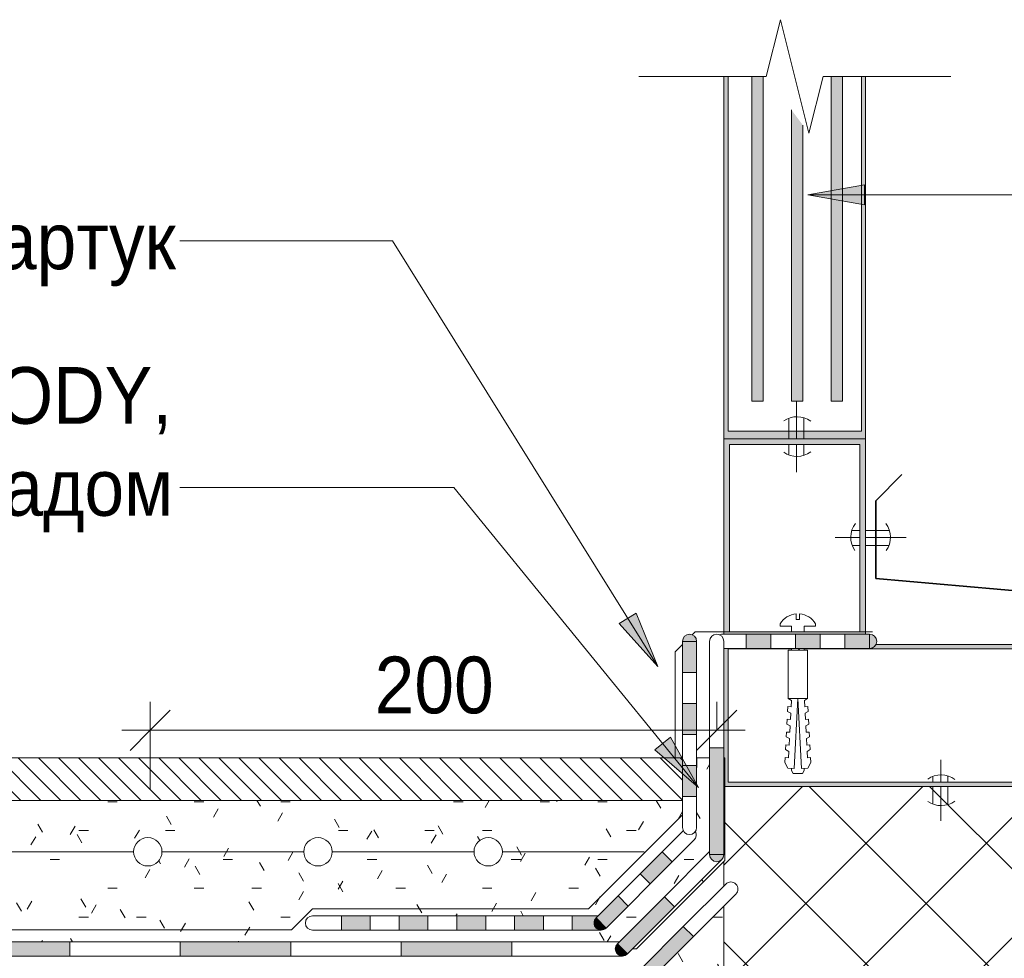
# Model space of a CAD drawing. Header units: millimetres. Extents: x 9620 to 11365, y 31908 to 34172.
# Tile 9 of 26: x 10393 to 10740, y 32670 to 33001. Entities that reach past the tile are written whole.
import ezdxf

# ---------------------------------------------------------------- set-up
doc = ezdxf.new("R2010")
doc.units = ezdxf.units.MM
for name, color, linetype, lineweight in [('01_Сплошная_Черная_1', 7, 'Continuous', 9), ('01_Сплошная_Черная_2', 7, 'Continuous', 20), ('01_Сплошная_Черная_3', 7, 'Continuous', 35), ('_Thin Lines_', 7, 'Continuous', 9), ('Detail Items', 7, 'Continuous', 20), ('Dimensions', 7, 'Continuous', 9), ('Dimensions-10', 7, 'Continuous', 9), ('Generic Annotations', 7, 'Continuous', 20), ('Text Notes', 7, 'Continuous', 9), ('Тонкие линии', 7, 'Continuous', 9)]:
    doc.layers.add(name, color=color, linetype=linetype, lineweight=lineweight)
doc.layers.add('_Серый 0_10 мм Спл_', color=7, linetype='Continuous', lineweight=9, true_color=0x7f7f7f)
doc.styles.add('Arial_2', font='arial.ttf', dxfattribs={"width": 0.9, "height": 20})
doc.dimstyles.new('01_Точн_0_знака_2_0_k0_9__П_', dxfattribs={"dimscale": 304.8, "dimtxt": 20.405188, "dimasz": 0.046391, "dimexe": 0.032808, "dimexo": 0.032808, "dimgap": 0, "dimtad": 1, "dimdec": 0, "dimdsep": 46, "dimtxsty": 'Arial_2', "dimblk1": 'OBLIQUE', "dimblk2": 'OBLIQUE', "dimsah": 1, "dimcen": 0.09, "dimdle": 0.032808, "dimazin": 0, "dimtfac": 1, "dimtdec": 4, "dimtix": 1, "dimtmove": 0, "dimatfit": 3, "dimfxl": 1, "dimtvp": 1, "dimtolj": 1, "dimtzin": 0, "dimarcsym": 2})
pattern_1 = [(0, (0, 0), (40.64, 10.16), [3.353, -27.127, 3.353, -27.127, -162.56]), (0, (0, 0), (40.64, 10.16), [-60.96, 3.353, -57.607, 3.353, -27.127, -71.12]), (0, (0, 0), (40.64, 10.16), [-152.4, 3.353, -16.967, 3.353, -47.447]), (120, (15.24, 5.08), (-29.118818, 30.1152724), [3.353, -27.127, 3.353, -27.127, -162.56]), (120, (15.24, 5.08), (-29.118818, 30.1152724), [-60.96, 3.353, -57.607, 3.353, -27.127, -71.12]), (120, (15.24, 5.08), (-29.118818, 30.1152724), [-152.4, 3.353, -16.967, 3.353, -47.447]), (240, (20.32, 25.4), (-11.521182, -40.2752724), [3.353, -27.127, 3.353, -27.127, -162.56]), (240, (20.32, 25.4), (-11.521182, -40.2752724), [-60.96, 3.353, -57.607, 3.353, -27.127, -71.12]), (240, (20.32, 25.4), (-11.521182, -40.2752724), [-152.4, 3.353, -16.967, 3.353, -47.447])]

# ---------------------------------------------------------------- blocks, each defined once
blk = doc.blocks.new('TN_FIX_Саморез _дюбель_ - TN-FIX_Саморез _дюбель_-1934552-5_9_5_10 Кровля террасы с плиткой Цоколь витража_ парапет')
at = {"layer": 'Detail Items', "lineweight": 9}
h = blk.add_hatch(dxfattribs=at)
h.set_pattern_fill('FP_5', color=256, style=0, pattern_type=2)
h.set_pattern_definition([(45, (0, 0), (-3.5355339, 3.5355339), [])])
h.paths.add_polyline_path([(10665.23, 32778.83), (10669.73, 32778.83), (10669.73, 32779.41), (10665.23, 32779.41), (10665.23, 32779.29)])
at = {"layer": 'Detail Items'}
for p, q in [((10666.88, 32789.62), (10666.88, 32791.6)), ((10668.08, 32789.62), (10666.88, 32789.62)), ((10668.08, 32791.6), (10668.08, 32789.62)), ((10661.23, 32788.12), (10661.23, 32787.29)), ((10661.23, 32787.29), (10665.23, 32787.29)), ((10665.23, 32787.29), (10665.23, 32785.29)), ((10669.73, 32785.29), (10669.73, 32787.29)), ((10669.73, 32787.29), (10673.73, 32787.29)), ((10673.73, 32787.29), (10673.73, 32788.12)), ((10665.23, 32778.83), (10664.1, 32778.83)), ((10664.1, 32778.83), (10664.1, 32761.73)), ((10665.23, 32779.41), (10665.23, 32778.83)), ((10665.23, 32778.83), (10669.73, 32778.83)), ((10669.73, 32778.83), (10669.73, 32779.41)), ((10670.86, 32778.83), (10669.73, 32778.83)), ((10670.86, 32761.73), (10670.86, 32778.83)), ((10664.1, 32761.73), (10665.19, 32761.11)), ((10664.1, 32761.73), (10670.86, 32761.73)), ((10666.19, 32737.12), (10667.48, 32761.73)), ((10667.48, 32761.73), (10668.77, 32737.12)), ((10669.76, 32761.11), (10670.86, 32761.73)), ((10663.95, 32758.92), (10663.86, 32757.24)), ((10665.07, 32758.86), (10663.95, 32758.92)), ((10665.19, 32761.11), (10665.07, 32758.86)), ((10669.88, 32758.86), (10669.76, 32761.11)), ((10671, 32758.92), (10669.88, 32758.86)), ((10671.09, 32757.24), (10671, 32758.92)), ((10663.71, 32754.43), (10663.63, 32752.74)), ((10664.84, 32754.37), (10663.71, 32754.43)), ((10663.86, 32757.24), (10664.96, 32756.62)), ((10664.96, 32756.62), (10664.84, 32754.37)), ((10670, 32756.62), (10671.09, 32757.24)), ((10670.12, 32754.37), (10670, 32756.62)), ((10671.24, 32754.43), (10670.12, 32754.37)), ((10671.33, 32752.74), (10671.24, 32754.43)), ((10663.63, 32752.74), (10664.72, 32752.12)), ((10664.72, 32752.12), (10664.6, 32749.87)), ((10670.23, 32752.12), (10671.33, 32752.74)), ((10670.35, 32749.87), (10670.23, 32752.12)), ((10663.48, 32749.93), (10663.39, 32748.25)), ((10663.39, 32748.25), (10664.49, 32747.63)), ((10664.6, 32749.87), (10663.48, 32749.93)), ((10664.49, 32747.63), (10664.37, 32745.38)), ((10671.48, 32749.93), (10670.35, 32749.87)), ((10670.47, 32747.63), (10671.56, 32748.25)), ((10670.59, 32745.38), (10670.47, 32747.63)), ((10671.56, 32748.25), (10671.48, 32749.93)), ((10663.24, 32745.44), (10663.16, 32743.75)), ((10664.37, 32745.38), (10663.24, 32745.44)), ((10671.71, 32745.44), (10670.59, 32745.38)), ((10671.8, 32743.75), (10671.71, 32745.44)), ((10663.01, 32740.95), (10662.92, 32739.26)), ((10664.13, 32740.89), (10663.01, 32740.95)), ((10663.16, 32743.75), (10664.25, 32743.13)), ((10664.25, 32743.13), (10664.13, 32740.89)), ((10670.7, 32743.13), (10671.8, 32743.75)), ((10670.82, 32740.89), (10670.7, 32743.13)), ((10671.95, 32740.95), (10670.82, 32740.89)), ((10672.03, 32739.26), (10671.95, 32740.95)), ((10662.92, 32739.26), (10663.94, 32737.24)), ((10663.94, 32737.24), (10666.19, 32737.12)), ((10665.23, 32737.17), (10665.23, 32736.42)), ((10668.77, 32737.12), (10671.01, 32737.24)), ((10669.73, 32736.42), (10669.73, 32737.17)), ((10671.01, 32737.24), (10672.03, 32739.26)), ((10665.23, 32736.42), (10665.79, 32735.29)), ((10665.79, 32735.29), (10669.16, 32735.29)), ((10669.16, 32735.29), (10669.73, 32736.42))]:
    blk.add_line(p, q, dxfattribs=at)
for start, end in [(94.695, 148.4977), (31.5023, 85.305)]:
    blk.add_arc((10667.48, 32784.29), 7.33, start, end, dxfattribs=at)
blk = doc.blocks.new('TN_WP_Гидроизоляция - Техноэласт ЭПП 3-2448894-5_9_5_10 Кровля террасы с плиткой Цоколь витража_ парапет')
at = {"layer": 'Detail Items'}
blk.add_hatch(color=256, dxfattribs=at).paths.add_polyline_path([(10692.77, 32779.41), (10693.42, 32779.5), (10694.02, 32779.75), (10694.61, 32780.23), (10694.99, 32780.79), (10695.19, 32781.27), (10695.27, 32781.91), (10695.19, 32782.56), (10694.84, 32783.29), (10694.54, 32783.68), (10694.02, 32784.08), (10693.42, 32784.33), (10692.77, 32784.33), (10692.77, 32780.25)])
at = {"layer": 'Тонкие линии', "lineweight": 20}
for points in [[(10657.95, 32779.41), (10657.95, 32784.41), (10649.24, 32784.41), (10649.24, 32779.41)], [(10675.36, 32779.41), (10675.36, 32784.41), (10666.66, 32784.35), (10666.66, 32779.41), (10669.73, 32779.41)], [(10684.07, 32779.41), (10692.77, 32779.41), (10692.77, 32784.41), (10684.07, 32784.41), (10684.07, 32779.75)]]:
    blk.add_hatch(color=256, dxfattribs=at).paths.add_polyline_path(points)
at = {"layer": 'Detail Items'}
for p, q in [((10657.95, 32784.41), (10649.24, 32784.41)), ((10649.24, 32784.41), (10649.24, 32779.41)), ((10657.95, 32779.41), (10657.95, 32784.41)), ((10675.36, 32784.41), (10666.66, 32784.41)), ((10666.66, 32784.41), (10666.66, 32779.41)), ((10675.36, 32779.41), (10675.36, 32784.41)), ((10692.77, 32784.41), (10684.07, 32784.41)), ((10684.07, 32784.41), (10684.07, 32779.41)), ((10692.77, 32784.41), (10692.77, 32779.41)), ((10649.24, 32779.41), (10657.95, 32779.41)), ((10666.66, 32779.41), (10675.36, 32779.41)), ((10684.07, 32779.41), (10692.77, 32779.41))]:
    blk.add_line(p, q, dxfattribs=at)
for centre, start, end in [((10640.54, 32781.91), 90, 109.8962), ((10692.77, 32781.91), 270, 90)]:
    blk.add_arc(centre, 2.5, start, end, dxfattribs=at)
at = {"layer": 'Тонкие линии'}
for p, q in [((10649.24, 32784.41), (10640.54, 32784.41)), ((10666.66, 32784.41), (10657.95, 32784.41)), ((10684.07, 32784.41), (10675.36, 32784.41)), ((10641.35, 32779.41), (10649.24, 32779.41)), ((10657.95, 32779.41), (10666.66, 32779.41)), ((10675.36, 32779.41), (10684.07, 32779.41))]:
    blk.add_line(p, q, dxfattribs=at)
blk = doc.blocks.new('TN_ANN_Разрыв - 30-2787658-5_9_5_10 Кровля террасы с плиткой Цоколь витража_ парапет')
at = {"layer": 'Detail Items'}
for p, q in [((10611.35, 32980.99), (10656.35, 32980.99)), ((10676.35, 32980.99), (10721.35, 32980.99))]:
    blk.add_line(p, q, dxfattribs=at)
blk = doc.blocks.new('TN_WP_Гидроизоляция - Техноэласт ЭПП-2887784-5_9_5_10 Кровля террасы с плиткой Цоколь витража_ парапет')
at = {"layer": 'Тонкие линии', "lineweight": 20}
for points in [[(10376.93, 32671.02), (10410.75, 32671.02), (10410.75, 32676.02), (10371.78, 32676.02), (10371.78, 32671.02)], [(10455.91, 32671.02), (10488.69, 32671.02), (10488.69, 32676.02), (10449.72, 32676.02), (10449.72, 32671.02)], [(10534.89, 32671.02), (10566.64, 32671.02), (10566.64, 32676.02), (10527.67, 32676.02), (10527.67, 32671.02)]]:
    blk.add_hatch(color=256, dxfattribs=at).paths.add_polyline_path(points)
at = {"layer": 'Detail Items'}
for p, q in [((10410.75, 32676.02), (10371.78, 32676.02)), ((10410.75, 32671.02), (10410.75, 32676.02)), ((10488.69, 32676.02), (10449.72, 32676.02)), ((10449.72, 32676.02), (10449.72, 32671.02)), ((10488.69, 32671.02), (10488.69, 32676.02)), ((10566.64, 32676.02), (10527.67, 32676.02)), ((10527.67, 32676.02), (10527.67, 32671.02)), ((10566.64, 32671.02), (10566.64, 32676.02)), ((10371.78, 32671.02), (10410.75, 32671.02)), ((10449.72, 32671.02), (10488.69, 32671.02)), ((10527.67, 32671.02), (10566.64, 32671.02))]:
    blk.add_line(p, q, dxfattribs=at)
at = {"layer": 'Тонкие линии'}
for p, q in [((10449.72, 32676.02), (10410.75, 32676.02)), ((10527.67, 32676.02), (10488.69, 32676.02)), ((10604.58, 32676.02), (10566.64, 32676.02)), ((10410.75, 32671.02), (10449.72, 32671.02)), ((10488.69, 32671.02), (10527.67, 32671.02)), ((10566.64, 32671.02), (10605.61, 32671.02))]:
    blk.add_line(p, q, dxfattribs=at)
blk = doc.blocks.new('TN_WP_Гидроизоляция - Техноэласт ЭПП 3-2887806-5_9_5_10 Кровля террасы с плиткой Цоколь витража_ парапет')
at = {"layer": 'Тонкие линии', "lineweight": 20}
for points in [[(10516.72, 32680.15), (10516.72, 32685.15), (10506.54, 32685.15), (10506.54, 32680.15)], [(10537.07, 32680.15), (10537.07, 32685.15), (10526.89, 32685.15), (10526.89, 32680.15)], [(10557.43, 32680.15), (10557.43, 32685.15), (10547.25, 32685.15), (10547.25, 32680.15)], [(10567.6, 32680.15), (10577.78, 32680.15), (10577.78, 32685.15), (10567.6, 32685.15)], [(10595.97, 32680.15), (10597.49, 32680.24), (10596.88, 32680.49), (10596.37, 32680.88), (10595.87, 32681.64), (10595.72, 32682.01), (10595.63, 32682.65), (10595.72, 32683.3), (10595.97, 32683.9), (10596.37, 32684.42), (10597.1, 32685.15), (10587.96, 32685.15), (10587.96, 32680.15), (10595.63, 32680.15)]]:
    blk.add_hatch(color=256, dxfattribs=at).paths.add_polyline_path(points)
at = {"layer": 'Detail Items'}
for p, q in [((10516.72, 32685.15), (10506.54, 32685.15)), ((10506.54, 32685.15), (10506.54, 32680.15)), ((10516.72, 32680.15), (10516.72, 32685.15)), ((10537.07, 32685.15), (10526.89, 32685.15)), ((10526.89, 32685.15), (10526.89, 32680.15)), ((10537.07, 32680.15), (10537.07, 32685.15)), ((10557.43, 32685.15), (10547.25, 32685.15)), ((10547.25, 32685.15), (10547.25, 32680.15)), ((10557.43, 32680.15), (10557.43, 32685.15)), ((10577.78, 32685.15), (10567.6, 32685.15)), ((10567.6, 32685.15), (10567.6, 32680.15)), ((10577.78, 32680.15), (10577.78, 32685.15)), ((10597.1, 32685.15), (10587.96, 32685.15)), ((10587.96, 32685.15), (10587.96, 32680.15)), ((10506.54, 32680.15), (10516.72, 32680.15)), ((10526.89, 32680.15), (10537.07, 32680.15)), ((10547.25, 32680.15), (10557.43, 32680.15)), ((10567.6, 32680.15), (10577.78, 32680.15)), ((10587.96, 32680.15), (10598.13, 32680.15))]:
    blk.add_line(p, q, dxfattribs=at)
blk.add_arc((10496.36, 32682.65), 2.5, 90, 270, dxfattribs=at)
at = {"layer": 'Тонкие линии'}
for p, q in [((10506.54, 32685.15), (10496.36, 32685.15)), ((10526.89, 32685.15), (10516.72, 32685.15)), ((10547.25, 32685.15), (10537.07, 32685.15)), ((10567.6, 32685.15), (10557.43, 32685.15)), ((10587.96, 32685.15), (10577.78, 32685.15)), ((10496.36, 32680.15), (10506.54, 32680.15)), ((10516.72, 32680.15), (10526.89, 32680.15)), ((10537.07, 32680.15), (10547.25, 32680.15)), ((10557.43, 32680.15), (10567.6, 32680.15)), ((10577.78, 32680.15), (10587.96, 32680.15))]:
    blk.add_line(p, q, dxfattribs=at)
blk = doc.blocks.new('TN_WP_Гидроизоляция - Техноэласт ЭПП-2887776-5_9_5_10 Кровля террасы с плиткой Цоколь витража_ парапет')
at = {"layer": 'Detail Items'}
blk.add_hatch(color=256, dxfattribs=at).paths.add_polyline_path([(10613.86, 32662.11), (10614.51, 32662.19), (10615.11, 32662.44), (10615.57, 32662.9), (10612.09, 32666.38), (10611.7, 32665.86), (10611.45, 32665.25), (10611.36, 32664.61), (10611.45, 32663.96), (10611.7, 32663.36), (10612.09, 32662.84), (10612.61, 32662.44), (10613.21, 32662.19)])
at = {"layer": 'Тонкие линии', "lineweight": 20}
blk.add_hatch(color=256, dxfattribs=at).paths.add_polyline_path([(10615.63, 32662.84), (10630.63, 32677.84), (10627.09, 32681.38), (10612.09, 32666.38), (10615.57, 32662.9)])
at = {"layer": 'Detail Items'}
for p, q in [((10627.09, 32681.38), (10612.09, 32666.38)), ((10630.63, 32677.84), (10627.09, 32681.38)), ((10615.63, 32662.84), (10630.63, 32677.84)), ((10615.63, 32662.84), (10612.09, 32666.38))]:
    blk.add_line(p, q, dxfattribs=at)
for centre, start, end in [((10643.86, 32694.61), 315, 135), ((10613.86, 32664.61), 135, 315)]:
    blk.add_arc(centre, 2.5, start, end, dxfattribs=at)
at = {"layer": 'Тонкие линии'}
for p, q in [((10642.09, 32696.38), (10627.09, 32681.38)), ((10630.63, 32677.84), (10645.63, 32692.84))]:
    blk.add_line(p, q, dxfattribs=at)
blk = doc.blocks.new('TN_WP_Гидроизоляция - Техноэласт ЭПП-2887910-5_9_5_10 Кровля террасы с плиткой Цоколь витража_ парапет')
at = {"layer": 'Detail Items'}
blk.add_hatch(color=256, dxfattribs=at).paths.add_polyline_path([(10605.61, 32671.02), (10606.26, 32671.1), (10606.86, 32671.35), (10607.32, 32671.81), (10603.84, 32675.28), (10603.39, 32674.63), (10603.19, 32674.11), (10603.11, 32673.51), (10603.2, 32672.87), (10603.45, 32672.27), (10603.84, 32671.75), (10604.36, 32671.35), (10604.96, 32671.1)])
at = {"layer": 'Тонкие линии', "lineweight": 20}
blk.add_hatch(color=256, dxfattribs=at).paths.add_polyline_path([(10607.38, 32671.75), (10624, 32688.37), (10620.46, 32691.9), (10603.84, 32675.28), (10607.32, 32671.81)])
at = {"layer": 'Detail Items'}
for p, q in [((10620.46, 32691.9), (10603.84, 32675.28)), ((10624, 32688.37), (10620.46, 32691.9)), ((10607.38, 32671.75), (10624, 32688.37)), ((10607.38, 32671.75), (10603.84, 32675.28))]:
    blk.add_line(p, q, dxfattribs=at)
blk.add_arc((10605.61, 32673.52), 2.5, 135, 315, dxfattribs=at)
at = {"layer": 'Тонкие линии'}
for p, q in [((10636.35, 32707.79), (10620.46, 32691.9)), ((10624, 32688.37), (10640.62, 32704.99))]:
    blk.add_line(p, q, dxfattribs=at)
blk = doc.blocks.new('TN_WP_Гидроизоляция - Техноэласт ЭПП 3-2888406-5_9_5_10 Кровля террасы с плиткой Цоколь витража_ парапет')
at = {"layer": 'Detail Items'}
blk.add_hatch(color=256, dxfattribs=at).paths.add_polyline_path([(10598.13, 32680.15), (10598.78, 32680.24), (10599.38, 32680.49), (10599.9, 32680.88), (10596.37, 32684.42), (10595.95, 32683.84), (10595.72, 32683.3), (10595.63, 32682.65), (10595.87, 32681.64), (10595.97, 32681.4), (10596.37, 32680.88), (10596.88, 32680.49), (10597.49, 32680.24)])
at = {"layer": 'Тонкие линии', "lineweight": 20}
for points in [[(10615.41, 32696.4), (10623.17, 32704.15), (10619.63, 32707.69), (10611.88, 32699.93), (10614.32, 32697.49)], [(10599.9, 32680.88), (10607.66, 32688.64), (10604.12, 32692.18), (10596.37, 32684.42), (10599.38, 32681.4)]]:
    blk.add_hatch(color=256, dxfattribs=at).paths.add_polyline_path(points)
at = {"layer": 'Detail Items'}
for p, q in [((10619.63, 32707.69), (10611.88, 32699.93)), ((10623.17, 32704.15), (10619.63, 32707.69)), ((10615.41, 32696.4), (10623.17, 32704.15)), ((10611.88, 32699.93), (10615.41, 32696.4)), ((10604.12, 32692.18), (10596.37, 32684.42)), ((10607.66, 32688.64), (10604.12, 32692.18)), ((10599.9, 32680.88), (10607.66, 32688.64)), ((10599.9, 32680.88), (10596.37, 32684.42))]:
    blk.add_line(p, q, dxfattribs=at)
for centre, start, end in [((10629.16, 32713.67), 315, 29.3478), ((10598.13, 32682.65), 135, 315)]:
    blk.add_arc(centre, 2.5, start, end, dxfattribs=at)
at = {"layer": 'Тонкие линии'}
for p, q in [((10627.09, 32715.14), (10619.63, 32707.69)), ((10623.17, 32704.15), (10630.92, 32711.91)), ((10611.88, 32699.93), (10604.12, 32692.18)), ((10607.66, 32688.64), (10615.41, 32696.4))]:
    blk.add_line(p, q, dxfattribs=at)
blk = doc.blocks.new('TN_MAT_Армирование - Армирование-2888541-5_9_5_10 Кровля террасы с плиткой Цоколь витража_ парапет')
at = {"layer": 'Detail Items'}
for p, q in [((10383.3, 32707.75), (10433.3, 32707.75)), ((10443.3, 32707.75), (10493.3, 32707.75)), ((10503.3, 32707.75), (10553.3, 32707.75)), ((10563.3, 32707.75), (10613.3, 32707.75))]:
    blk.add_line(p, q, dxfattribs=at)
for centre, start, end in [((10438.3, 32707.75), 0, 180), ((10498.3, 32707.75), 0, 180), ((10558.3, 32707.75), 0, 180), ((10438.3, 32707.75), 180, 0), ((10498.3, 32707.75), 180, 0), ((10558.3, 32707.75), 180, 0)]:
    blk.add_arc(centre, 5, start, end, dxfattribs=at)
blk = doc.blocks.new('TN_WP_Гидроизоляция - Техноэласт ЭПП 3-2887854-5_9_5_10 Кровля террасы с плиткой Цоколь витража_ парапет')
at = {"layer": 'Detail Items'}
blk.add_hatch(color=256, dxfattribs=at).paths.add_polyline_path([(10628.64, 32781.91), (10631.79, 32781.91), (10631.7, 32782.56), (10631.45, 32783.16), (10631.06, 32783.68), (10630.54, 32784.08), (10629.94, 32784.33), (10629.29, 32784.41), (10628.64, 32784.33), (10628.04, 32784.08), (10627.52, 32783.68), (10627.12, 32783.16), (10626.87, 32782.56), (10626.87, 32781.91)])
at = {"layer": 'Тонкие линии', "lineweight": 20}
for points in [[(10631.79, 32770.98), (10631.79, 32781.91), (10626.79, 32781.91), (10626.79, 32770.98)], [(10626.79, 32749.11), (10631.79, 32749.11), (10631.79, 32760.04), (10626.79, 32760.04), (10626.79, 32751.2)], [(10631.68, 32727.24), (10631.79, 32727.24), (10631.79, 32738.18), (10626.79, 32738.18), (10626.79, 32727.24)]]:
    blk.add_hatch(color=256, dxfattribs=at).paths.add_polyline_path(points)
at = {"layer": 'Detail Items'}
for p, q in [((10626.79, 32781.91), (10626.79, 32770.98)), ((10626.79, 32781.91), (10631.79, 32781.91)), ((10631.79, 32770.98), (10631.79, 32781.91)), ((10626.79, 32770.98), (10631.79, 32770.98)), ((10631.79, 32760.04), (10626.79, 32760.04)), ((10626.79, 32760.04), (10626.79, 32749.11)), ((10631.79, 32749.11), (10631.79, 32760.04)), ((10626.79, 32749.11), (10631.79, 32749.11)), ((10631.79, 32738.18), (10626.79, 32738.18)), ((10626.79, 32738.18), (10626.79, 32727.24)), ((10631.79, 32727.24), (10631.79, 32738.18)), ((10626.79, 32727.24), (10631.79, 32727.24))]:
    blk.add_line(p, q, dxfattribs=at)
for centre, start, end in [((10629.29, 32781.91), 0, 180), ((10629.29, 32716.31), 180, 0)]:
    blk.add_arc(centre, 2.5, start, end, dxfattribs=at)
at = {"layer": 'Тонкие линии'}
for p, q in [((10626.79, 32770.98), (10626.79, 32760.04)), ((10631.79, 32760.04), (10631.79, 32770.98)), ((10626.79, 32749.11), (10626.79, 32738.18)), ((10631.79, 32738.18), (10631.79, 32749.11)), ((10626.79, 32727.24), (10626.79, 32716.31)), ((10631.79, 32716.31), (10631.79, 32727.24))]:
    blk.add_line(p, q, dxfattribs=at)
blk = doc.blocks.new('TN_WP_Гидроизоляция - Техноэласт ЭПП-2887902-5_9_5_10 Кровля террасы с плиткой Цоколь витража_ парапет')
at = {"layer": 'Detail Items'}
blk.add_hatch(color=256, dxfattribs=at).paths.add_polyline_path([(10638.85, 32704.26), (10639.5, 32704.34), (10640.1, 32704.59), (10640.62, 32704.99), (10641.02, 32705.51), (10641.27, 32706.11), (10641.27, 32706.76), (10636.35, 32706.76), (10636.44, 32706.11), (10636.69, 32705.51), (10637.08, 32704.99), (10637.85, 32704.49), (10638.2, 32704.34)])
at = {"layer": 'Тонкие линии', "lineweight": 20}
blk.add_hatch(color=256, dxfattribs=at).paths.add_polyline_path([(10639.44, 32706.76), (10641.35, 32706.76), (10641.35, 32744.34), (10636.35, 32744.34), (10636.35, 32706.76), (10639.39, 32706.76)])
at = {"layer": 'Detail Items'}
for p, q in [((10636.35, 32744.34), (10636.35, 32706.76)), ((10641.35, 32744.34), (10636.35, 32744.34)), ((10641.35, 32706.76), (10641.35, 32744.34)), ((10641.35, 32706.76), (10636.35, 32706.76))]:
    blk.add_line(p, q, dxfattribs=at)
for centre, start, end in [((10638.85, 32781.91), 0, 180), ((10638.85, 32706.76), 180, 0)]:
    blk.add_arc(centre, 2.5, start, end, dxfattribs=at)
at = {"layer": 'Тонкие линии'}
for p, q in [((10636.35, 32781.91), (10636.35, 32744.34)), ((10641.35, 32744.34), (10641.35, 32781.91))]:
    blk.add_line(p, q, dxfattribs=at)
blk = doc.blocks.new('DIMBLOCK4-5_9_5_10 Кровля террасы с плиткой Цоколь витража_ парапет')
at = {"layer": 'Dimensions-10'}
for p, q in [((10439.16, 32750.57), (10439.16, 32760.57)), ((10638.85, 32750.57), (10638.85, 32760.57)), ((10429.16, 32750.57), (10648.85, 32750.57)), ((10439.16, 32750.57), (10439.16, 32729.74)), ((10638.85, 32750.57), (10638.85, 32750.57))]:
    blk.add_line(p, q, dxfattribs=at)
at = {"layer": 'Dimensions-10', "lineweight": 25}
for p, q in [((10439.16, 32750.57), (10446.23, 32757.64)), ((10638.85, 32750.57), (10645.92, 32757.64)), ((10439.16, 32750.57), (10432.09, 32743.5)), ((10638.85, 32750.57), (10631.78, 32743.5))]:
    blk.add_line(p, q, dxfattribs=at)
at = {"layer": 'Dimensions-10', "color": 0, "insert": (10518.28, 32776.53), "char_height": 20, "width": 49.7259, "attachment_point": 1, "line_spacing_factor": 0.941778, "style": 'Arial_2'}
blk.add_mtext('200', dxfattribs=at)
blk = doc.blocks.new('_Oblique')
at = {"color": 0, "linetype": 'ByBlock', "lineweight": -2}
blk.add_line((-0.5, -0.5), (0.5, 0.5), dxfattribs=at)

msp = doc.modelspace()

# ---------------------------------------------------------------- hatches: boundary and pattern name
at = {"layer": 'Detail Items', "true_color": 0xffffff}
msp.add_hatch(color=7, dxfattribs=at).paths.add_polyline_path([(10691.35, 32853.29), (10691.35, 32980.99), (10689.85, 32980.99), (10689.85, 32855.99), (10642.85, 32855.99), (10642.85, 32980.99), (10641.35, 32980.99), (10641.35, 32853.29), (10689.35, 32853.29)])
h = msp.add_hatch(color=7, dxfattribs=at)
h.paths.add_polyline_path([(10651.21, 32866.54), (10655.21, 32866.54), (10655.21, 32980.99), (10651.21, 32980.99), (10651.21, 32871.05)])
h.paths.add_polyline_path([(10665.21, 32866.54), (10669.21, 32866.54), (10669.21, 32963.84), (10665.21, 32969.17), (10665.21, 32896.26)])
h.paths.add_polyline_path([(10683.21, 32866.54), (10683.21, 32980.99), (10679.21, 32980.99), (10679.21, 32866.54)])
h = msp.add_hatch(color=7, dxfattribs=at)
h.paths.add_polyline_path([(10643.35, 32784.41), (10691.35, 32784.41), (10691.35, 32853.29), (10641.35, 32853.29), (10641.38, 32784.41), (10642.85, 32784.41)])
h.paths.add_polyline_path([(10673.73, 32785.29), (10643.35, 32785.29), (10643.35, 32851.29), (10689.35, 32851.29), (10689.35, 32785.29), (10683.04, 32785.29)])
h = msp.add_hatch(color=7, dxfattribs=at)
h.paths.add_polyline_path([(10789.88, 32730.79), (10790.79, 32730.79), (10790.79, 32733.45), (10789, 32733.45), (10789, 32732.4), (10785.82, 32732.4), (10785.82, 32741.5), (10789, 32741.5), (10789, 32740.48), (10790.79, 32740.48), (10790.79, 32743.05), (10785.82, 32743.05), (10785.8, 32753.69), (10784.32, 32753.69), (10784.32, 32732.29), (10642.85, 32732.29), (10642.85, 32779.29), (10665.23, 32779.29), (10665.23, 32779.41), (10641.35, 32779.41), (10641.35, 32740.88), (10641.74, 32740.88), (10641.74, 32730.79), (10789, 32730.79)])
h.paths.add_polyline_path([(10820.09, 32746.82), (10820.09, 32750.66), (10817.63, 32753.69), (10816.79, 32753.69), (10816.79, 32746.82), (10817.63, 32746.82)])
h.paths.add_polyline_path([(10794.51, 32751.01), (10809.79, 32751.01), (10809.79, 32753.69), (10790.71, 32753.69), (10794.41, 32751.01)])
h.paths.add_polyline_path([(10793.41, 32757.69), (10809.79, 32757.69), (10809.79, 32760.58), (10794.41, 32760.58), (10790.44, 32757.69), (10791.47, 32757.69)])
h.paths.add_polyline_path([(10816.79, 32757.69), (10817.63, 32757.69), (10820.09, 32760.72), (10820.09, 32764.76), (10816.79, 32764.76), (10816.79, 32759.09)])
h.paths.add_polyline_path([(10785.82, 32757.69), (10785.82, 32768.54), (10790.79, 32768.54), (10790.79, 32771.1), (10789, 32771.1), (10789, 32770.08), (10785.82, 32770.08), (10785.82, 32779.18), (10789, 32779.18), (10789, 32778.13), (10790.79, 32778.13), (10790.79, 32780.79), (10694.99, 32780.79), (10694.94, 32780.66), (10694.54, 32780.15), (10694.02, 32779.75), (10693.42, 32779.5), (10692.77, 32779.41), (10669.73, 32779.41), (10669.73, 32779.29), (10784.32, 32779.29), (10784.32, 32757.69), (10785.82, 32757.69)])
at = {"layer": 'Detail Items', "lineweight": 9}
h = msp.add_hatch(dxfattribs=at)
h.set_pattern_fill('FP_6', color=256, style=0, pattern_type=2)
h.set_pattern_definition(pattern_1)
h.paths.add_polyline_path([(10610.62, 32673.53), (10641.74, 32704.64), (10641.66, 32740.88), (10641.35, 32740.88), (10641.27, 32706.11), (10640.93, 32705.39), (10640.1, 32704.47), (10609.16, 32673.53)])
h.paths.add_polyline_path([(10047.14, 32676.02), (10604.58, 32676.02), (10636.35, 32707.79), (10636.35, 32740.88), (10631.91, 32740.88), (10631.79, 32727.24), (10631.7, 32715.66), (10631.38, 32714.79), (10631.62, 32713.97), (10631.66, 32713.67), (10631.53, 32712.92), (10631.32, 32712.42), (10630.92, 32711.91), (10599.38, 32680.49), (10598.39, 32680.19), (10597.49, 32680.15), (10495.71, 32680.24), (10495.11, 32680.49), (10494.59, 32680.88), (10494.2, 32681.4), (10493.95, 32682.01), (10493.87, 32682.68), (10493.95, 32683.3), (10494.2, 32683.9), (10494.59, 32684.42), (10495.11, 32684.82), (10495.71, 32685.07), (10496.36, 32685.15), (10597.1, 32685.15), (10627.07, 32715.19), (10626.82, 32716.09), (10626.79, 32716.31), (10626.79, 32725.88), (10047.14, 32725.88), (10047.14, 32700.16)])
h.paths.add_polyline_path([(10032.14, 32676.02), (10032.14, 32725.88), (9982.05, 32725.88), (9982.05, 32676.02), (10021.02, 32676.02)])
h.paths.add_polyline_path([(10018.3, 32702.75), (10017.01, 32702.92), (10015.8, 32703.42), (10014.77, 32704.21), (10013.97, 32705.25), (10013.47, 32706.45), (10013.3, 32707.75), (10013.47, 32709.04), (10013.97, 32710.25), (10014.77, 32711.28), (10015.8, 32712.08), (10017.01, 32712.58), (10018.3, 32712.75), (10019.6, 32712.58), (10020.8, 32712.08), (10021.84, 32711.28), (10022.63, 32710.25), (10023.13, 32709.04), (10023.3, 32707.75), (10023.13, 32706.45), (10022.63, 32705.25), (10021.84, 32704.21), (10020.8, 32703.42), (10019.6, 32702.92)])
h.paths.add_polyline_path([(10078.3, 32702.75), (10077.01, 32702.92), (10075.8, 32703.42), (10074.77, 32704.21), (10073.97, 32705.25), (10073.47, 32706.45), (10073.3, 32707.75), (10073.47, 32709.04), (10073.97, 32710.25), (10074.77, 32711.28), (10075.8, 32712.08), (10077.01, 32712.58), (10078.3, 32712.75), (10079.6, 32712.58), (10080.8, 32712.08), (10081.84, 32711.28), (10082.63, 32710.25), (10083.13, 32709.04), (10083.3, 32707.75), (10083.13, 32706.45), (10082.63, 32705.25), (10081.84, 32704.21), (10080.8, 32703.42), (10079.6, 32702.92)])
h.paths.add_polyline_path([(10138.3, 32702.75), (10137.01, 32702.92), (10135.8, 32703.42), (10134.77, 32704.21), (10133.97, 32705.25), (10133.47, 32706.45), (10133.3, 32707.75), (10133.47, 32709.04), (10133.97, 32710.25), (10134.77, 32711.28), (10135.8, 32712.08), (10137.01, 32712.58), (10138.3, 32712.75), (10139.6, 32712.58), (10140.86, 32712.03), (10141.84, 32711.28), (10142.65, 32710.21), (10143.13, 32709.04), (10143.3, 32707.75), (10143.13, 32706.45), (10142.63, 32705.25), (10141.84, 32704.21), (10140.8, 32703.42), (10139.6, 32702.92)])
h.paths.add_polyline_path([(10198.3, 32702.75), (10197.01, 32702.92), (10195.8, 32703.42), (10194.77, 32704.21), (10193.97, 32705.25), (10193.47, 32706.45), (10193.3, 32707.75), (10193.47, 32709.04), (10193.97, 32710.25), (10194.77, 32711.28), (10195.8, 32712.08), (10197.01, 32712.58), (10198.3, 32712.75), (10199.6, 32712.58), (10200.8, 32712.08), (10201.84, 32711.28), (10202.63, 32710.25), (10203.13, 32709.04), (10203.3, 32707.75), (10203.13, 32706.45), (10202.63, 32705.25), (10201.84, 32704.21), (10200.8, 32703.42), (10199.6, 32702.92)])
h.paths.add_polyline_path([(10258.3, 32702.75), (10257.01, 32702.92), (10255.8, 32703.42), (10254.77, 32704.21), (10253.97, 32705.25), (10253.47, 32706.45), (10253.3, 32707.75), (10253.47, 32709.04), (10253.97, 32710.25), (10254.77, 32711.28), (10255.8, 32712.08), (10257.01, 32712.58), (10258.3, 32712.75), (10259.6, 32712.58), (10260.8, 32712.08), (10261.84, 32711.28), (10262.63, 32710.25), (10263.13, 32709.04), (10263.3, 32707.75), (10263.13, 32706.45), (10262.63, 32705.25), (10261.84, 32704.21), (10260.8, 32703.42), (10259.6, 32702.92)])
h.paths.add_polyline_path([(10318.3, 32702.75), (10317.01, 32702.92), (10315.8, 32703.42), (10314.77, 32704.21), (10313.97, 32705.25), (10313.47, 32706.45), (10313.3, 32707.75), (10313.47, 32709.04), (10313.97, 32710.25), (10314.77, 32711.28), (10315.8, 32712.08), (10317.01, 32712.58), (10318.3, 32712.75), (10319.6, 32712.58), (10320.8, 32712.08), (10321.84, 32711.28), (10322.63, 32710.25), (10323.13, 32709.04), (10323.3, 32707.75), (10323.13, 32706.45), (10322.63, 32705.25), (10321.84, 32704.21), (10320.8, 32703.42), (10319.6, 32702.92)])
h.paths.add_polyline_path([(10378.3, 32702.75), (10377.01, 32702.92), (10375.8, 32703.42), (10374.77, 32704.21), (10373.97, 32705.25), (10373.47, 32706.45), (10373.3, 32707.75), (10373.47, 32709.04), (10373.97, 32710.25), (10374.77, 32711.28), (10375.8, 32712.08), (10377.01, 32712.58), (10378.3, 32712.75), (10379.6, 32712.58), (10380.8, 32712.08), (10381.84, 32711.28), (10382.63, 32710.25), (10383.13, 32709.04), (10383.3, 32707.75), (10383.13, 32706.45), (10382.63, 32705.25), (10381.84, 32704.21), (10380.8, 32703.42), (10379.6, 32702.92)])
h.paths.add_polyline_path([(10438.3, 32702.75), (10437.01, 32702.92), (10435.8, 32703.42), (10434.77, 32704.21), (10433.97, 32705.25), (10433.47, 32706.45), (10433.3, 32707.75), (10433.47, 32709.04), (10433.97, 32710.25), (10434.77, 32711.28), (10435.8, 32712.08), (10437.01, 32712.58), (10438.3, 32712.75), (10439.6, 32712.58), (10440.8, 32712.08), (10441.84, 32711.28), (10442.63, 32710.25), (10443.13, 32709.04), (10443.3, 32707.75), (10443.13, 32706.45), (10442.63, 32705.25), (10441.84, 32704.21), (10440.8, 32703.42), (10439.6, 32702.92)])
h.paths.add_polyline_path([(10498.3, 32702.75), (10497.01, 32702.92), (10495.8, 32703.42), (10494.77, 32704.21), (10493.97, 32705.25), (10493.47, 32706.45), (10493.3, 32707.75), (10493.47, 32709.04), (10493.97, 32710.25), (10494.77, 32711.28), (10495.8, 32712.08), (10497.01, 32712.58), (10498.3, 32712.75), (10499.6, 32712.58), (10500.8, 32712.08), (10501.84, 32711.28), (10502.63, 32710.25), (10503.13, 32709.04), (10503.3, 32707.75), (10503.13, 32706.45), (10502.63, 32705.25), (10501.84, 32704.21), (10500.8, 32703.42), (10499.6, 32702.92)])
h.paths.add_polyline_path([(10558.3, 32702.75), (10557.01, 32702.92), (10555.8, 32703.42), (10554.77, 32704.21), (10553.97, 32705.25), (10553.47, 32706.45), (10553.3, 32707.75), (10553.47, 32709.04), (10553.97, 32710.25), (10554.77, 32711.28), (10555.8, 32712.08), (10557.01, 32712.58), (10558.3, 32712.75), (10559.6, 32712.58), (10560.8, 32712.08), (10561.84, 32711.28), (10562.63, 32710.25), (10563.13, 32709.04), (10563.3, 32707.75), (10563.13, 32706.45), (10562.63, 32705.25), (10561.84, 32704.21), (10560.8, 32703.42), (10559.6, 32702.92)])
h = msp.add_hatch(dxfattribs=at)
h.set_pattern_fill('FP_8', color=256, style=0, pattern_type=2)
h.set_pattern_definition([(135, (0, 0), (-3.5355339, -3.5355339), [])])
h.paths.add_polyline_path([(10626.79, 32725.88), (10626.79, 32740.88), (10047.14, 32740.88), (10047.14, 32725.88), (10618.7, 32725.88)])
h.paths.add_polyline_path([(10032.14, 32725.88), (10032.14, 32740.88), (9982.05, 32740.88), (9982.05, 32725.88)])
h.paths.add_polyline_path([(10631.79, 32733.79), (10631.91, 32740.88), (10631.79, 32740.88), (10631.79, 32734.4)])
h = msp.add_hatch(dxfattribs=at)
h.set_pattern_fill('FP_4', color=256, style=0, pattern_type=2)
h.set_pattern_definition([(45, (0, 0), (-21.213203, 21.213203), []), (135, (0, 0), (-21.213203, -21.213203), [])])
h.paths.add_polyline_path([(10791.47, 32243.2), (10793.7, 32243.2), (10793.7, 32472.78), (10641.35, 32472.78), (10641.35, 32243.2)])
h.paths.add_polyline_path([(10641.35, 32487.78), (10793.7, 32487.78), (10793.7, 32730.79), (10641.74, 32730.79), (10641.74, 32704.64), (10641.35, 32704.26), (10641.36, 32695.64), (10642.61, 32696.77), (10643.21, 32697.02), (10643.86, 32697.11), (10644.51, 32697.02), (10645.11, 32696.77), (10645.63, 32696.38), (10646.03, 32695.86), (10646.28, 32695.25), (10646.36, 32694.61), (10646.28, 32693.96), (10646.03, 32693.36), (10645.63, 32692.84), (10641.36, 32688.57), (10641.35, 32491.21)])
h = msp.add_hatch(dxfattribs=at)
h.set_pattern_fill('FP_6', color=256, style=0, pattern_type=2)
h.set_pattern_definition(pattern_1)
h.paths.add_polyline_path([(10641.36, 32622.11), (10641.35, 32688.56), (10615.11, 32662.44), (10614.51, 32662.19), (10613.21, 32662.11), (10047.14, 32662.11), (10047.14, 32622.11), (10641.35, 32622.11)])
h.paths.add_polyline_path([(9982.05, 32622.11), (10032.14, 32622.11), (10032.14, 32662.11), (9982.05, 32662.11), (9982.05, 32656.24)])
at = {"layer": 'Text Notes'}
for points in [[(10670.93, 32939.25), (10690.93, 32935.72), (10690.93, 32942.78)], [(10618.08, 32773.05), (10610.49, 32791.88), (10604.5, 32788.15)], [(10632.45, 32730.42), (10622.54, 32748.15), (10617.07, 32743.69)]]:
    msp.add_hatch(color=256, dxfattribs=at).paths.add_polyline_path(points)

# ---------------------------------------------------------------- linework, layer by layer
at = {"layer": '01_Сплошная_Черная_1'}
for p, q in [((10641.35, 32980.99), (10641.35, 32853.29)), ((10642.85, 32855.99), (10642.85, 32980.99)), ((10651.21, 32980.99), (10651.21, 32866.54)), ((10655.21, 32866.54), (10655.21, 32980.99)), ((10679.21, 32980.99), (10679.21, 32866.54)), ((10683.21, 32866.54), (10683.21, 32980.99)), ((10689.85, 32980.99), (10689.85, 32855.99)), ((10691.35, 32853.29), (10691.35, 32980.99)), ((10665.21, 32969.17), (10665.21, 32866.54)), ((10669.21, 32866.54), (10669.21, 32963.84)), ((10651.21, 32866.54), (10655.21, 32866.54)), ((10665.21, 32866.54), (10669.21, 32866.54)), ((10679.21, 32866.54), (10683.21, 32866.54)), ((10689.85, 32855.99), (10642.85, 32855.99)), ((10691.35, 32853.29), (10641.35, 32853.29)), ((10641.35, 32853.29), (10641.35, 32784.41)), ((10691.35, 32784.41), (10691.35, 32853.29)), ((10643.35, 32785.29), (10643.35, 32851.29)), ((10643.35, 32851.29), (10689.35, 32851.29)), ((10689.35, 32851.29), (10689.35, 32785.29)), ((10674.98, 32785.29), (10631.23, 32785.29)), ((10689.35, 32785.29), (10643.35, 32785.29)), ((10636.35, 32740.88), (10631.91, 32740.88)), ((10641.74, 32740.88), (10641.35, 32740.88)), ((10641.74, 32704.64), (10641.74, 32740.88)), ((10610.62, 32673.53), (10641.74, 32704.64)), ((10641.35, 32704.26), (10641.35, 32695.63)), ((10641.36, 32622.11), (10641.36, 32688.57)), ((10609.16, 32673.53), (10610.62, 32673.53))]:
    msp.add_line(p, q, dxfattribs=at)
at = {"layer": '01_Сплошная_Черная_2'}
for p, q in [((10631.23, 32785.29), (10630.17, 32784.23)), ((10693.73, 32785.29), (10631.23, 32785.29)), ((10626.79, 32780.85), (10624.16, 32778.22)), ((10642.85, 32732.29), (10642.85, 32779.29)), ((10642.85, 32779.29), (10665.23, 32779.29)), ((10669.73, 32779.29), (10784.32, 32779.29)), ((10790.79, 32780.79), (10694.99, 32780.79)), ((10624.16, 32778.22), (10624.16, 32740.88)), ((10641.74, 32730.79), (10790.79, 32730.79)), ((10784.32, 32732.29), (10642.85, 32732.29))]:
    msp.add_line(p, q, dxfattribs=at)
at = {"layer": '01_Сплошная_Черная_3'}
for p, q in [((10694.91, 32831.42), (10704.15, 32840.67)), ((10694.91, 32831.42), (10694.91, 32804.03)), ((10694.91, 32804.03), (10829.4, 32792.27))]:
    msp.add_line(p, q, dxfattribs=at)
at = {"layer": '_Thin Lines_'}
for p, q in [((10667.02, 32866.54), (10667.02, 32853.29)), ((10664.25, 32860.55), (10664.25, 32853.29)), ((10669.55, 32860.71), (10669.55, 32853.29)), ((10664.25, 32851.29), (10664.25, 32847.63)), ((10667.02, 32851.29), (10667.02, 32841.54)), ((10669.55, 32851.29), (10669.55, 32847.47)), ((10686.48, 32820.99), (10689.35, 32820.99)), ((10691.35, 32820.99), (10699.73, 32820.99)), ((10680.66, 32818.46), (10689.35, 32818.46)), ((10691.35, 32818.46), (10705.66, 32818.46)), ((10686.64, 32815.69), (10689.35, 32815.69)), ((10691.35, 32815.69), (10699.57, 32815.69)), ((10626.79, 32740.88), (10047.14, 32740.88)), ((10631.79, 32733.79), (10631.91, 32740.88)), ((10631.91, 32740.88), (10631.79, 32740.88)), ((10717.83, 32732.29), (10717.83, 32740.21)), ((10715.05, 32732.29), (10715.05, 32734.34)), ((10720.35, 32732.29), (10720.35, 32734.5)), ((10715.05, 32724.54), (10715.05, 32730.79)), ((10717.83, 32718.67), (10717.83, 32730.79)), ((10720.35, 32724.38), (10720.35, 32730.79)), ((10047.14, 32725.88), (10626.79, 32725.88))]:
    msp.add_line(p, q, dxfattribs=at)
for centre, start, end in [((10667.13, 32852.98), 53.1281, 125.1172), ((10667.13, 32855.2), 234.8828, 306.8719), ((10694.22, 32818.57), 143.1281, 215.1172), ((10691.99, 32818.57), 324.8828, 36.8719), ((10717.93, 32726.77), 53.1281, 125.1172), ((10717.93, 32732.11), 234.8828, 306.8719)]:
    msp.add_arc(centre, 8.1, start, end, dxfattribs=at)
at = {"layer": '_Серый 0_10 мм Спл_'}
for p, q in [((10593.7, 32687.65), (10626.79, 32720.74)), ((10496.36, 32687.65), (10488.93, 32680.22)), ((10496.36, 32687.65), (10593.7, 32687.65)), ((10488.93, 32680.22), (10047.14, 32680.22))]:
    msp.add_line(p, q, dxfattribs=at)
at = {"layer": 'Generic Annotations', "lineweight": 18}
for p, q in [((10656.35, 32980.99), (10661.35, 33000.99)), ((10661.35, 33000.99), (10671.35, 32960.99)), ((10676.35, 32980.99), (10671.35, 32960.99))]:
    msp.add_line(p, q, dxfattribs=at)
at = {"layer": 'Text Notes'}
for p, q in [((10690.93, 32942.78), (10670.93, 32939.25)), ((10690.93, 32935.72), (10690.93, 32942.78)), ((10670.93, 32939.25), (10690.93, 32935.72)), ((10670.93, 32939.25), (10958.35, 32939.25)), ((10524.56, 32923.05), (10449.63, 32923.05)), ((10618.08, 32773.05), (10524.56, 32923.05)), ((10546.13, 32836.16), (10449.63, 32836.16)), ((10632.45, 32730.42), (10546.13, 32836.16)), ((10610.49, 32791.88), (10604.5, 32788.15)), ((10618.08, 32773.05), (10610.49, 32791.88)), ((10604.5, 32788.15), (10618.08, 32773.05)), ((10622.54, 32748.15), (10617.07, 32743.69)), ((10632.45, 32730.42), (10622.54, 32748.15)), ((10617.07, 32743.69), (10632.45, 32730.42))]:
    msp.add_line(p, q, dxfattribs=at)

# ---------------------------------------------------------------- block references
at = {"layer": 'Detail Items'}
for name in ['TN_ANN_Разрыв - 30-2787658-5_9_5_10 Кровля террасы с плиткой Цоколь витража_ парапет', 'TN_FIX_Саморез _дюбель_ - TN-FIX_Саморез _дюбель_-1934552-5_9_5_10 Кровля террасы с плиткой Цоколь витража_ парапет', 'TN_WP_Гидроизоляция - Техноэласт ЭПП 3-2887854-5_9_5_10 Кровля террасы с плиткой Цоколь витража_ парапет', 'TN_WP_Гидроизоляция - Техноэласт ЭПП-2887902-5_9_5_10 Кровля террасы с плиткой Цоколь витража_ парапет', 'TN_WP_Гидроизоляция - Техноэласт ЭПП 3-2448894-5_9_5_10 Кровля террасы с плиткой Цоколь витража_ парапет', 'TN_MAT_Армирование - Армирование-2888541-5_9_5_10 Кровля террасы с плиткой Цоколь витража_ парапет', 'TN_WP_Гидроизоляция - Техноэласт ЭПП 3-2888406-5_9_5_10 Кровля террасы с плиткой Цоколь витража_ парапет', 'TN_WP_Гидроизоляция - Техноэласт ЭПП-2887910-5_9_5_10 Кровля террасы с плиткой Цоколь витража_ парапет', 'TN_WP_Гидроизоляция - Техноэласт ЭПП-2887776-5_9_5_10 Кровля террасы с плиткой Цоколь витража_ парапет', 'TN_WP_Гидроизоляция - Техноэласт ЭПП 3-2887806-5_9_5_10 Кровля террасы с плиткой Цоколь витража_ парапет', 'TN_WP_Гидроизоляция - Техноэласт ЭПП-2887784-5_9_5_10 Кровля террасы с плиткой Цоколь витража_ парапет']:
    msp.add_blockref(name, (0, 0), dxfattribs=at)

# ---------------------------------------------------------------- texts
at = {"layer": 'Text Notes', "char_height": 20, "attachment_point": 1, "style": 'Arial_2'}
for s, insert, width in [('фартук', (10364.43, 32933.05), 103.1772), (' JOINT NEODY, ', (10263.87, 32878.57), 225.1139), ('фасадом', (10340.07, 32846.16), 132.7594)]:
    msp.add_mtext(s, dxfattribs=dict(at, insert=insert, width=width))

# ---------------------------------------------------------------- dimensions: what is measured, and where the dimension line sits
at = {"layer": 'Dimensions'}
dim = msp.add_linear_dim(base=(10638.85, 32750.57), p1=(10439.16, 32719.74), p2=(10638.85, 32760.57), dimstyle='01_Точн_0_знака_2_0_k0_9__П_', override={"dimpost": '<>', "dimfxl": 203.825351}, dxfattribs=at)
dim.commit()
dim.dimension.update_dxf_attribs({"geometry": 'DIMBLOCK4-5_9_5_10 Кровля террасы с плиткой Цоколь витража_ парапет', "text_midpoint": (10539, 32760.78)})

doc.saveas('drawing.dxf')
